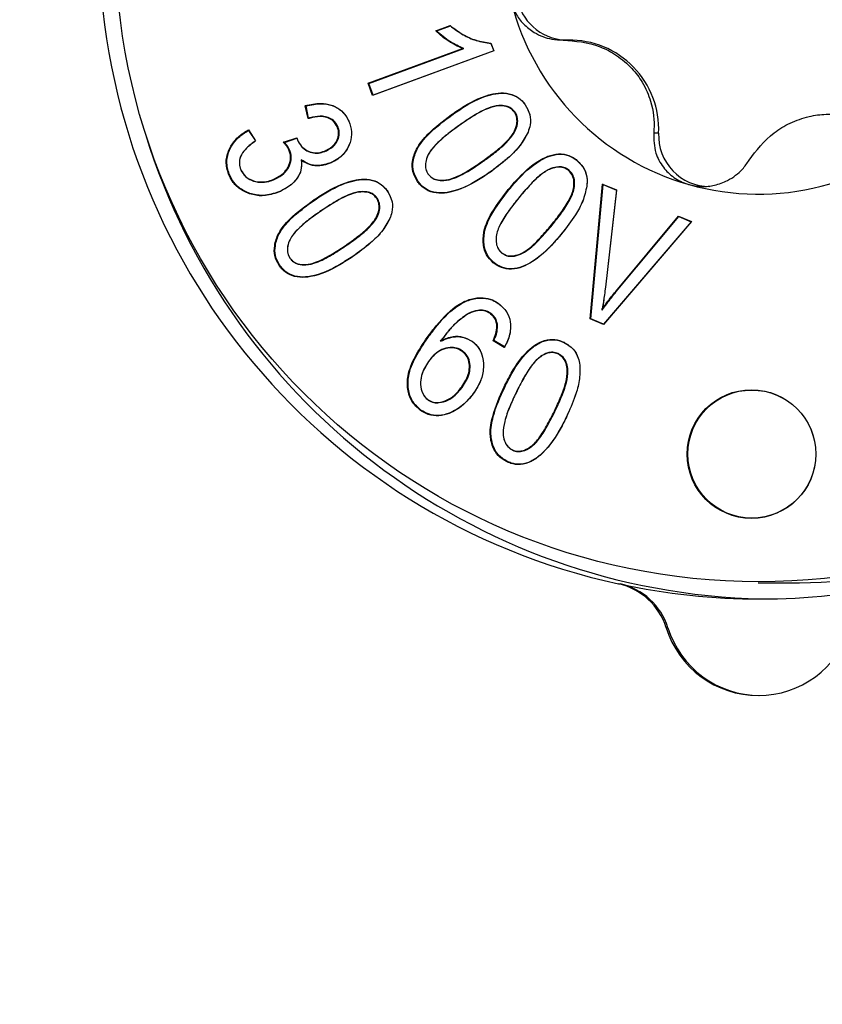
# Model space of a CAD drawing. Header units: millimetres. Extents: x 0 to 1262, y 0 to 420.
# Tile 5 of 99: x 78.06 to 82.21, y 183.64 to 188.74. Entities that reach past the tile are written whole.
import ezdxf

# ---------------------------------------------------------------- set-up
doc = ezdxf.new("R2010")
doc.units = ezdxf.units.MM
doc.layers.add('SLD-0', color=7, linetype='Continuous')
doc.styles.add('SLDTEXTSTYLE0', font='TXT', dxfattribs={"width": 0.75})
doc.dimstyles.new('SLDDIMSTYLE3', dxfattribs={"dimtxt": 3.5, "dimasz": 3.2, "dimexe": 0, "dimexo": 0.0625, "dimgap": 0.875, "dimtad": 1, "dimdec": 1, "dimlfac": 3, "dimrnd": 1e-09, "dimzin": 4, "dimdsep": 46, "dimtxsty": 'SLDTEXTSTYLE0', "dimsah": 1, "dimcen": 0.09, "dimadec": 0, "dimazin": 1, "dimtfac": 1, "dimtdec": 1, "dimtofl": 0, "dimtmove": 0, "dimatfit": 3, "dimfxl": 1, "dimfrac": 2, "dimtolj": 1, "dimtzin": 12, "dimarcsym": 0})

# ---------------------------------------------------------------- blocks, each defined once
blk = doc.blocks.new('_D_3')
at = {"layer": 'SLD-0', "color": 7, "transparency": 16777216}
for p, q in [((59.7556, 261.1571), (59.7556, 140.1571)), ((116.4222, 171.4904), (116.4222, 140.1571)), ((83.5632, 151.95), (82.4968, 151.95)), ((82.4968, 151.95), (82.4968, 146.3937)), ((92.6146, 151.95), (93.681, 151.95)), ((93.681, 151.95), (93.681, 146.3937)), ((82.4968, 146.3937), (83.5632, 146.3937)), ((93.681, 146.3937), (92.6146, 146.3937)), ((116.4222, 141.1571), (59.7556, 141.1571))]:
    blk.add_line(p, q, dxfattribs=at)
for points in [[(59.7556, 141.1571), (62.9556, 140.6071), (62.9556, 141.7071)], [(116.4222, 141.1571), (113.2222, 141.7071), (113.2222, 140.6071)]]:
    blk.add_solid(points, dxfattribs=at)
at = {"layer": 'SLD-0', "color": 7, "transparency": 16777216, "char_height": 3.5, "attachment_point": 1, "style": 'SLDTEXTSTYLE0'}
for s, insert in [('6.69', (83.5632, 150.9054)), ('170.0', (82.2701, 145.6688))]:
    blk.add_mtext(s, dxfattribs=dict(at, insert=insert))

msp = doc.modelspace()

# ---------------------------------------------------------------- linework, layer by layer
at = {"color": 7, "linetype": 'Continuous', "lineweight": 25}
for p, q in [((80.213242, 188.680716), (80.287457, 188.707955)), ((80.218185, 188.680029), (80.288877, 188.705976)), ((80.498566, 188.617439), (80.513557, 188.576447)), ((80.499066, 188.615763), (80.498566, 188.617439)), ((80.499066, 188.615763), (80.513063, 188.577486)), ((80.898619, 188.632639), (80.872858, 188.632639)), ((79.862809, 188.409219), (80.351813, 188.58879)), ((79.866791, 188.40818), (80.358443, 188.588723)), ((80.513557, 188.576447), (79.88594, 188.34601)), ((80.513063, 188.577486), (79.888722, 188.348252)), ((80.358443, 188.588723), (80.351813, 188.58879)), ((80.513063, 188.577486), (80.513557, 188.576447)), ((79.88594, 188.34601), (79.862809, 188.409219)), ((79.866791, 188.40818), (79.862809, 188.409219)), ((79.888722, 188.348252), (79.866791, 188.40818)), ((79.888722, 188.348252), (79.88594, 188.34601)), ((79.552217, 188.226093), (79.538017, 188.293107)), ((79.555278, 188.228296), (79.541812, 188.291846)), ((80.676668, 188.297122), (80.676343, 188.298139)), ((80.295799, 188.244506), (80.293041, 188.245928)), ((80.622266, 188.262139), (80.619104, 188.261118)), ((79.763365, 188.212844), (79.763208, 188.213568)), ((80.333852, 188.190963), (80.33312, 188.18954)), ((79.24325, 188.167654), (79.28071, 188.110601)), ((79.244438, 188.165322), (79.280047, 188.111088)), ((79.705745, 188.185828), (79.702399, 188.18513)), ((80.691004, 188.156772), (80.690879, 188.156121)), ((81.367094, 188.150963), (81.341333, 188.150963)), ((79.424772, 188.104232), (79.493368, 188.126693)), ((79.42955, 188.103387), (79.494035, 188.124502)), ((79.493368, 188.126693), (79.496844, 188.116829)), ((79.494035, 188.124502), (79.493368, 188.126693)), ((79.494035, 188.124502), (79.496974, 188.116161)), ((79.496974, 188.116161), (79.496844, 188.116829)), ((79.455804, 188.065518), (79.45247, 188.064795)), ((79.646962, 188.059537), (79.644491, 188.061126)), ((79.516449, 188.013756), (79.516921, 188.010136)), ((79.672164, 187.99887), (79.671131, 187.997274)), ((80.463324, 188.008642), (80.460571, 188.010067)), ((80.944896, 188.00889), (80.944258, 188.010241)), ((79.204968, 187.959523), (79.20481, 187.96025)), ((80.174478, 187.93807), (80.17416, 187.939078)), ((80.501744, 187.954775), (80.501012, 187.953352)), ((80.901583, 187.960804), (80.898733, 187.95945)), ((79.146848, 187.932261), (79.143511, 187.931548)), ((79.381026, 187.912659), (79.378569, 187.914254)), ((80.121271, 187.902253), (80.118103, 187.901241)), ((81.012633, 187.18937), (81.076367, 187.887518)), ((81.016231, 187.190482), (81.079632, 187.884982)), ((81.076367, 187.887518), (81.148463, 187.857134)), ((81.079632, 187.884982), (81.076367, 187.887518)), ((81.079632, 187.884982), (81.148327, 187.856031)), ((79.410038, 187.851286), (79.409012, 187.849694)), ((79.964386, 187.848876), (79.964088, 187.849855)), ((80.591737, 187.85761), (80.58864, 187.858714)), ((80.995536, 187.877485), (80.995525, 187.877281)), ((81.148463, 187.857134), (81.091495, 187.354431)), ((81.148327, 187.856031), (81.091507, 187.354634)), ((81.148327, 187.856031), (81.148463, 187.857134)), ((79.585418, 187.804641), (79.582688, 187.806083)), ((79.909632, 187.815399), (79.90645, 187.814408)), ((80.642502, 187.816047), (80.642108, 187.814941)), ((79.621959, 187.75074), (79.621196, 187.749296)), ((79.975616, 187.709401), (79.975475, 187.708711)), ((81.537264, 187.693011), (81.081022, 187.160416)), ((81.536128, 187.692331), (81.082272, 187.162522)), ((81.144722, 187.331951), (81.469368, 187.721671)), ((81.147813, 187.33084), (81.471625, 187.719559)), ((81.469368, 187.721671), (81.537264, 187.693011)), ((81.471625, 187.719559), (81.469368, 187.721671)), ((81.471625, 187.719559), (81.536128, 187.692331)), ((81.536128, 187.692331), (81.537264, 187.693011)), ((80.815268, 187.674643), (80.812173, 187.67575)), ((80.866527, 187.632788), (80.866134, 187.631683)), ((79.746789, 187.567213), (79.744064, 187.568658)), ((80.555543, 187.53027), (80.554892, 187.531633)), ((79.45881, 187.503193), (79.458514, 187.504169)), ((79.783701, 187.512991), (79.782934, 187.511544)), ((80.513429, 187.481806), (80.510581, 187.480452)), ((79.405148, 187.468724), (79.40196, 187.467741)), ((81.091507, 187.354634), (81.091495, 187.354431)), ((81.147813, 187.33084), (81.144722, 187.331951)), ((80.539545, 187.26813), (80.538816, 187.269552)), ((81.074239, 187.235541), (81.075418, 187.242455)), ((80.377086, 187.214392), (80.376174, 187.212857)), ((80.498614, 187.218321), (80.495853, 187.216899)), ((81.016231, 187.190482), (81.012633, 187.18937)), ((81.081022, 187.160416), (81.012633, 187.18937)), ((81.082272, 187.162522), (81.016231, 187.190482)), ((80.533419, 187.152956), (80.529931, 187.152844)), ((81.082272, 187.162522), (81.081022, 187.160416)), ((80.17187, 187.091688), (80.168709, 187.092708)), ((80.238391, 187.074982), (80.242054, 187.079389)), ((80.402892, 187.072611), (80.402167, 187.07403)), ((80.568142, 187.042246), (80.509826, 187.076552)), ((80.569213, 187.044668), (80.513804, 187.077265)), ((80.878638, 187.066929), (80.877654, 187.068502)), ((80.351471, 187.024043), (80.348715, 187.022619)), ((80.175776, 186.969828), (80.175447, 186.968806)), ((80.847697, 187.010052), (80.845203, 187.008472)), ((80.958726, 186.950863), (80.958715, 186.95107)), ((80.351225, 186.837192), (80.34807, 186.83822)), ((80.570135, 186.836878), (80.566819, 186.837636)), ((80.174366, 186.769987), (80.173636, 186.77141)), ((80.407381, 186.802877), (80.407048, 186.801849)), ((80.629093, 186.808402), (80.62892, 186.807642)), ((80.136519, 186.717895), (80.133762, 186.716471)), ((80.830456, 186.711141), (80.827138, 186.711896)), ((80.889907, 186.682371), (80.889732, 186.681608)), ((80.611284, 186.510046), (80.610296, 186.511622)), ((80.581693, 186.45281), (80.57919, 186.451236)), ((81.15878, 185.818191), (81.167503, 185.818191)), ((81.882654, 185.823746), (82.039662, 185.823746)), ((81.414679, 185.591632), (81.405957, 185.591632))]:
    msp.add_line(p, q, dxfattribs=at)
at = {"color": 7, "linetype": 'Continuous', "lineweight": 25, "flags": 128}
for points in [[(80.288877, 188.705976), (80.288167, 188.706965), (80.287457, 188.707955)], [(79.541812, 188.291846), (79.539914, 188.292477), (79.538017, 188.293107)], [(79.555278, 188.228296), (79.553747, 188.227195), (79.552217, 188.226093)], [(79.244438, 188.165322), (79.243844, 188.166488), (79.24325, 188.167654)], [(79.280047, 188.111088), (79.280379, 188.110845), (79.28071, 188.110601)], [(79.42955, 188.103387), (79.427162, 188.10381), (79.424772, 188.104232)], [(80.513804, 187.077265), (80.511815, 187.076908), (80.509826, 187.076552)], [(80.569213, 187.044668), (80.568678, 187.043457), (80.568142, 187.042246)]]:
    msp.add_lwpolyline(points, dxfattribs=at)
at = {"color": 7, "linetype": 'Continuous', "lineweight": 25}
for centre, radius in [((81.884599, 189.160212), 3.3305), ((81.847452, 186.490344), 0.333021), ((81.849197, 186.490345), 0.331275)]:
    msp.add_circle(centre, radius, dxfattribs=at)
for centre, radius, start, end in [((81.887441, 189.15708), 3.417473, 102.310889, 257.689111), ((80.894463, 188.896981), 0.264374, 117.548483, 270.900593), ((81.883812, 189.156019), 1.320827, 194.205029, 254.202954), ((80.906157, 188.171315), 0.461386, 357.471852, 90.936132), ((81.882651, 189.154053), 1.31862, 254.228257, 314.295773), ((81.971294, 189.15293), 3.412518, 197.162976, 269.976274), ((81.630985, 188.139293), 0.264149, 177.467998, 269.963173), ((82.039472, 189.149282), 3.325536, 270.003269, 300.905836), ((81.087919, 185.492765), 0.333051, 17.268645, 77.715509), ((81.891377, 189.147845), 3.407432, 257.734642, 282.265358), ((81.096641, 185.492765), 0.333051, 17.268645, 77.715509), ((81.882654, 185.739613), 0.499138, 197.245873, 342.754127), ((81.891587, 185.73981), 0.499397, 197.260278, 269.975858)]:
    msp.add_arc(centre, radius, start, end, dxfattribs=at)
for points, knots in [([(80.603371, 188.831898), (80.610344, 188.811148), (80.624828, 188.768051), (80.667581, 188.712436), (80.730984, 188.662703), (80.803473, 188.635582), (80.853223, 188.633472), (80.872858, 188.632639)], [0, 0, 0, 0, 0.16203462, 0.33655808, 0.52914156, 0.8141642, 1, 1, 1, 1]), ([(80.287457, 188.707955), (80.308947, 188.691976), (80.350426, 188.661135), (80.422029, 188.628345), (80.472663, 188.62113), (80.498566, 188.617439)], [0, 0, 0, 0, 0.34430219, 0.66455928, 1, 1, 1, 1]), ([(80.288877, 188.705976), (80.310399, 188.690034), (80.351812, 188.65936), (80.423108, 188.626802), (80.473368, 188.619497), (80.499066, 188.615763)], [0, 0, 0, 0, 0.3458747, 0.66554756, 1, 1, 1, 1]), ([(80.351813, 188.58879), (80.327545, 188.600381), (80.290267, 188.618188), (80.245049, 188.65113), (80.223877, 188.670824), (80.213242, 188.680716)], [0, 0, 0, 0, 0.48144152, 0.73953647, 1, 1, 1, 1]), ([(80.218185, 188.680029), (80.21736, 188.680144), (80.215711, 188.680372), (80.214065, 188.680601), (80.213242, 188.680716)], [0, 0, 0, 0, 0.49999999, 1, 1, 1, 1]), ([(80.358443, 188.588723), (80.334056, 188.600002), (80.2964, 188.617417), (80.250675, 188.650304), (80.229048, 188.67009), (80.218185, 188.680029)], [0, 0, 0, 0, 0.47773418, 0.73766331, 1, 1, 1, 1]), ([(80.872858, 188.632639), (80.935944, 188.627832), (81.026778, 188.620911), (81.150742, 188.556434), (81.228368, 188.491221), (81.29068, 188.407317), (81.337166, 188.297201), (81.345864, 188.209676), (81.341805, 188.157082), (81.341333, 188.150963)], [0, 0, 0, 0, 0.27154911, 0.39099296, 0.51145191, 0.61662511, 0.75519396, 0.97152016, 1, 1, 1, 1]), ([(80.293041, 188.245928), (80.31504, 188.260951), (80.381441, 188.306296), (80.472757, 188.351203), (80.564636, 188.362287), (80.619117, 188.350621), (80.655996, 188.324516), (80.671225, 188.304774), (80.676343, 188.298139)], [0, 0, 0, 0, 0.18631446, 0.56235589, 0.69357807, 0.82625739, 0.94160798, 1, 1, 1, 1]), ([(80.295799, 188.244506), (80.317798, 188.259528), (80.384203, 188.30487), (80.475349, 188.349681), (80.566784, 188.360486), (80.620531, 188.348813), (80.656738, 188.322989), (80.671683, 188.303592), (80.676668, 188.297122)], [0, 0, 0, 0, 0.1875098, 0.56600278, 0.69640471, 0.82826311, 0.94271811, 1, 1, 1, 1]), ([(79.538017, 188.293107), (79.564414, 188.299103), (79.609409, 188.309325), (79.674785, 188.29931), (79.724405, 188.27171), (79.751001, 188.238384), (79.760973, 188.218113), (79.763208, 188.213568)], [0, 0, 0, 0, 0.30734959, 0.52390078, 0.74148691, 0.9420327, 1, 1, 1, 1]), ([(79.541812, 188.291846), (79.568263, 188.29773), (79.613003, 188.307682), (79.677565, 188.296995), (79.726116, 188.269408), (79.751689, 188.236637), (79.76134, 188.21697), (79.763365, 188.212844)], [0, 0, 0, 0, 0.3123753, 0.52835689, 0.74529275, 0.94656092, 1, 1, 1, 1]), ([(80.619104, 188.261118), (80.613106, 188.267827), (80.601272, 188.281061), (80.57241, 188.291901), (80.532865, 188.293701), (80.474234, 188.278072), (80.406499, 188.23996), (80.357724, 188.206446), (80.33312, 188.18954)], [0, 0, 0, 0, 0.08277329, 0.16329882, 0.27918384, 0.44773074, 0.72141459, 1, 1, 1, 1]), ([(80.622266, 188.262139), (80.615994, 188.269122), (80.603726, 188.282781), (80.573915, 188.293763), (80.533438, 188.295413), (80.474417, 188.279185), (80.406741, 188.241082), (80.358285, 188.207763), (80.333852, 188.190963)], [0, 0, 0, 0, 0.08557319, 0.16737502, 0.28529618, 0.45588961, 0.72563829, 1, 1, 1, 1]), ([(80.676343, 188.298139), (80.685833, 188.281603), (80.704307, 188.249412), (80.705017, 188.197547), (80.695068, 188.168393), (80.690879, 188.156121)], [0, 0, 0, 0, 0.37949139, 0.73879803, 1, 1, 1, 1]), ([(80.676668, 188.297122), (80.686029, 188.280826), (80.70428, 188.249056), (80.70501, 188.197794), (80.695158, 188.168938), (80.691004, 188.156772)], [0, 0, 0, 0, 0.37852745, 0.7379845, 1, 1, 1, 1]), ([(79.705745, 188.185828), (79.699243, 188.19676), (79.687198, 188.217012), (79.657216, 188.233582), (79.61991, 188.241169), (79.585356, 188.236598), (79.562027, 188.230159), (79.555278, 188.228296)], [0, 0, 0, 0, 0.21807773, 0.40401218, 0.57678662, 0.87757179, 1, 1, 1, 1]), ([(80.118103, 187.901241), (80.108766, 187.917813), (80.090748, 187.949795), (80.090907, 188.010272), (80.114253, 188.079889), (80.183903, 188.16372), (80.251473, 188.214617), (80.293041, 188.245928)], [0, 0, 0, 0, 0.13080573, 0.2524474, 0.40875475, 0.63627502, 1, 1, 1, 1]), ([(80.121271, 187.902253), (80.112071, 187.91856), (80.094283, 187.950089), (80.094378, 188.009837), (80.117433, 188.078781), (80.18673, 188.162354), (80.254144, 188.213131), (80.295799, 188.244506)], [0, 0, 0, 0, 0.12959037, 0.25056272, 0.40640282, 0.63321085, 1, 1, 1, 1]), ([(80.460571, 188.010067), (80.482118, 188.025844), (80.525237, 188.057419), (80.58128, 188.106554), (80.619827, 188.154312), (80.633891, 188.196092), (80.634808, 188.228825), (80.626708, 188.249592), (80.620191, 188.259471), (80.619104, 188.261118)], [0, 0, 0, 0, 0.24567506, 0.49166316, 0.68605237, 0.80094261, 0.89104836, 0.98183591, 1, 1, 1, 1]), ([(80.463324, 188.008642), (80.484871, 188.024418), (80.527992, 188.055991), (80.584262, 188.105313), (80.623156, 188.153455), (80.637411, 188.195919), (80.638287, 188.229255), (80.630005, 188.250403), (80.623368, 188.260468), (80.622266, 188.262139)], [0, 0, 0, 0, 0.24362628, 0.48755999, 0.68304532, 0.79882474, 0.8899379, 0.98172791, 1, 1, 1, 1]), ([(81.835878, 188.011233), (81.872918, 188.061196), (81.926254, 188.133141), (82.045584, 188.205635), (82.141174, 188.239703), (82.244384, 188.252679), (82.3613, 188.24064), (82.43953, 188.207582), (82.481766, 188.179889), (82.486687, 188.176663)], [0, 0, 0, 0, 0.27151296, 0.39096354, 0.51142943, 0.61660631, 0.7551666, 0.97147555, 1, 1, 1, 1]), ([(79.702399, 188.18513), (79.696098, 188.195754), (79.684375, 188.215519), (79.655149, 188.231802), (79.618571, 188.239367), (79.583643, 188.234859), (79.55979, 188.228205), (79.552217, 188.226093)], [0, 0, 0, 0, 0.21260878, 0.39554302, 0.56535565, 0.86201378, 1, 1, 1, 1]), ([(79.763208, 188.213568), (79.769473, 188.195105), (79.781746, 188.158939), (79.772359, 188.103372), (79.748048, 188.053953), (79.712066, 188.018112), (79.682935, 188.003283), (79.671131, 187.997274)], [0, 0, 0, 0, 0.22074647, 0.43243188, 0.62519279, 0.84811666, 1, 1, 1, 1]), ([(79.763365, 188.212844), (79.769559, 188.194602), (79.781694, 188.15886), (79.772423, 188.103943), (79.748393, 188.055046), (79.712764, 188.019536), (79.68388, 188.004834), (79.672164, 187.99887)], [0, 0, 0, 0, 0.22044281, 0.43190641, 0.62443105, 0.84766913, 1, 1, 1, 1]), ([(80.333852, 188.190963), (80.312328, 188.175159), (80.269254, 188.143532), (80.212828, 188.094274), (80.174071, 188.045918), (80.159959, 188.003684), (80.158658, 187.970886), (80.166775, 187.950002), (80.173287, 187.939914), (80.174478, 187.93807)], [0, 0, 0, 0, 0.24418077, 0.48865049, 0.68527199, 0.80109594, 0.89011551, 0.97990749, 1, 1, 1, 1]), ([(80.33312, 188.18954), (80.311596, 188.173736), (80.268523, 188.142108), (80.212333, 188.093041), (80.173915, 188.045078), (80.159999, 188.003526), (80.158646, 187.971321), (80.166584, 187.950809), (80.172982, 187.940902), (80.17416, 187.939078)], [0, 0, 0, 0, 0.24622408, 0.49274235, 0.68818379, 0.80316315, 0.89117112, 0.97996501, 1, 1, 1, 1]), ([(79.143511, 187.931548), (79.136607, 187.952479), (79.122744, 187.994515), (79.13657, 188.057719), (79.167742, 188.110727), (79.205636, 188.145601), (79.233382, 188.161869), (79.24325, 188.167654)], [0, 0, 0, 0, 0.23040554, 0.4627212, 0.65828639, 0.87847834, 1, 1, 1, 1]), ([(79.146848, 187.932261), (79.140021, 187.952939), (79.126309, 187.994466), (79.139931, 188.056935), (79.170693, 188.109393), (79.207873, 188.143729), (79.234989, 188.159742), (79.244438, 188.165322)], [0, 0, 0, 0, 0.23107092, 0.4640715, 0.66037984, 0.88166048, 1, 1, 1, 1]), ([(79.644491, 188.061126), (79.659452, 188.069514), (79.683851, 188.083192), (79.704507, 188.116348), (79.712293, 188.147298), (79.707969, 188.17084), (79.703379, 188.182617), (79.702399, 188.18513)], [0, 0, 0, 0, 0.33180971, 0.54111976, 0.75071383, 0.94678875, 1, 1, 1, 1]), ([(79.646962, 188.059537), (79.662198, 188.0681), (79.68704, 188.082063), (79.707991, 188.115898), (79.715822, 188.14743), (79.711389, 188.171348), (79.706731, 188.1833), (79.705745, 188.185828)], [0, 0, 0, 0, 0.33218227, 0.54163935, 0.75139315, 0.94741413, 1, 1, 1, 1]), ([(80.690879, 188.156121), (80.678096, 188.132283), (80.652585, 188.084712), (80.585862, 188.01773), (80.532777, 187.977453), (80.501012, 187.953352)], [0, 0, 0, 0, 0.28744466, 0.57363209, 1, 1, 1, 1]), ([(80.691004, 188.156772), (80.6782, 188.132941), (80.652649, 188.085385), (80.586065, 188.018737), (80.533244, 187.978669), (80.501744, 187.954775)], [0, 0, 0, 0, 0.28849914, 0.57570315, 1, 1, 1, 1]), ([(81.341333, 188.150963), (81.341849, 188.116719), (81.342746, 188.057246), (81.384871, 187.976726), (81.442766, 187.919574), (81.493911, 187.893914), (81.522122, 187.885695), (81.524243, 187.885077)], [0, 0, 0, 0, 0.33286408, 0.57809857, 0.78026138, 0.98348339, 1, 1, 1, 1]), ([(79.280047, 188.111088), (79.258012, 188.095103), (79.223968, 188.070408), (79.198381, 188.024406), (79.195096, 187.990489), (79.200278, 187.970686), (79.204432, 187.960798), (79.204968, 187.959523)], [0, 0, 0, 0, 0.43637542, 0.67420981, 0.82610242, 0.97755995, 1, 1, 1, 1]), ([(79.28071, 188.110601), (79.258614, 188.094735), (79.224576, 188.070295), (79.198683, 188.024878), (79.195044, 187.991506), (79.200001, 187.971738), (79.204174, 187.961769), (79.20481, 187.96025)], [0, 0, 0, 0, 0.43792077, 0.6745667, 0.82407533, 0.97319097, 1, 1, 1, 1]), ([(79.45247, 188.064795), (79.449325, 188.070716), (79.443969, 188.080802), (79.433988, 188.093507), (79.427848, 188.100652), (79.424772, 188.104232)], [0, 0, 0, 0, 0.41503076, 0.70691155, 1, 1, 1, 1]), ([(79.455804, 188.065518), (79.452665, 188.071441), (79.447484, 188.081217), (79.43804, 188.093436), (79.432384, 188.100066), (79.42955, 188.103387)], [0, 0, 0, 0, 0.43406998, 0.71645474, 1, 1, 1, 1]), ([(79.496844, 188.116829), (79.503293, 188.104869), (79.515296, 188.082607), (79.545027, 188.059609), (79.578113, 188.048335), (79.612924, 188.049072), (79.633978, 188.057111), (79.644491, 188.061126)], [0, 0, 0, 0, 0.22774304, 0.42391276, 0.62007951, 0.81028789, 1, 1, 1, 1]), ([(79.496974, 188.116161), (79.503405, 188.104202), (79.515482, 188.081745), (79.545434, 188.0583), (79.579083, 188.046659), (79.614637, 188.047225), (79.636167, 188.055425), (79.646962, 188.059537)], [0, 0, 0, 0, 0.2241359, 0.42091694, 0.61773858, 0.80832779, 1, 1, 1, 1]), ([(79.378569, 187.914254), (79.394846, 187.922992), (79.422988, 187.938101), (79.450631, 187.974882), (79.462351, 188.010589), (79.461164, 188.041949), (79.454991, 188.05817), (79.45247, 188.064795)], [0, 0, 0, 0, 0.29360733, 0.50764468, 0.72195468, 0.88643692, 1, 1, 1, 1]), ([(79.381026, 187.912659), (79.397467, 187.921491), (79.425953, 187.936795), (79.453963, 187.974075), (79.465861, 188.010368), (79.464652, 188.042261), (79.458368, 188.058777), (79.455804, 188.065518)], [0, 0, 0, 0, 0.29233473, 0.50653089, 0.72100288, 0.88612058, 1, 1, 1, 1]), ([(80.58864, 187.858714), (80.605916, 187.879004), (80.658056, 187.940243), (80.734232, 188.007743), (80.819873, 188.042608), (80.875492, 188.045811), (80.917774, 188.030176), (80.937644, 188.01522), (80.944258, 188.010241)], [0, 0, 0, 0, 0.18648248, 0.56283105, 0.69394866, 0.82644794, 0.94222688, 1, 1, 1, 1]), ([(80.591737, 187.85761), (80.609013, 187.877899), (80.661157, 187.939135), (80.737194, 188.0065), (80.822478, 188.040975), (80.877385, 188.043981), (80.918945, 188.028444), (80.93845, 188.013747), (80.944896, 188.00889)], [0, 0, 0, 0, 0.18768256, 0.566492, 0.69678336, 0.82845409, 0.94331061, 1, 1, 1, 1]), ([(79.516921, 188.010136), (79.518034, 187.996595), (79.520258, 187.969516), (79.504406, 187.926546), (79.468303, 187.88239), (79.430839, 187.86173), (79.409012, 187.849694)], [0, 0, 0, 0, 0.19391291, 0.38781579, 0.64335304, 1, 1, 1, 1]), ([(79.516449, 188.013756), (79.517859, 187.995434), (79.520352, 187.963042), (79.496571, 187.915022), (79.45976, 187.877112), (79.425888, 187.859519), (79.410038, 187.851286)], [0, 0, 0, 0, 0.25767655, 0.45555992, 0.7452241, 1, 1, 1, 1]), ([(79.672164, 187.99887), (79.649494, 187.9914), (79.611859, 187.979), (79.556048, 187.988483), (79.529664, 188.005322), (79.516449, 188.013756)], [0, 0, 0, 0, 0.43060054, 0.71481939, 1, 1, 1, 1]), ([(79.671131, 187.997274), (79.65193, 187.990587), (79.617227, 187.9785), (79.561492, 187.983766), (79.532138, 188.001133), (79.516921, 188.010136)], [0, 0, 0, 0, 0.37362396, 0.67528326, 1, 1, 1, 1]), ([(80.17416, 187.939078), (80.179948, 187.932522), (80.191458, 187.919488), (80.219436, 187.908431), (80.258481, 187.905923), (80.317437, 187.920631), (80.386198, 187.958803), (80.435616, 187.992866), (80.460571, 188.010067)], [0, 0, 0, 0, 0.08039346, 0.15984618, 0.27220654, 0.4406554, 0.71754025, 1, 1, 1, 1]), ([(80.174478, 187.93807), (80.180537, 187.931239), (80.192477, 187.917776), (80.221386, 187.906564), (80.261291, 187.904208), (80.320618, 187.91944), (80.389344, 187.957615), (80.438507, 187.991524), (80.463324, 188.008642)], [0, 0, 0, 0, 0.08319082, 0.16396126, 0.27820143, 0.44815707, 0.72143424, 1, 1, 1, 1]), ([(80.944258, 188.010241), (80.958332, 187.996025), (80.985379, 187.968704), (80.998154, 187.918525), (80.996261, 187.888838), (80.995525, 187.877281)], [0, 0, 0, 0, 0.39850214, 0.76583916, 1, 1, 1, 1]), ([(80.944896, 188.00889), (80.958774, 187.994892), (80.983499, 187.969957), (80.997817, 187.921321), (80.996281, 187.891802), (80.995536, 187.877485)], [0, 0, 0, 0, 0.39724562, 0.70766765, 1, 1, 1, 1]), ([(81.524243, 187.885077), (81.545707, 187.880691), (81.59029, 187.871583), (81.660328, 187.879875), (81.736062, 187.90822), (81.797124, 187.955161), (81.824911, 187.995365), (81.835878, 188.011233)], [0, 0, 0, 0, 0.16203279, 0.33655617, 0.52913935, 0.81416131, 1, 1, 1, 1]), ([(79.20481, 187.96025), (79.211875, 187.948419), (79.225089, 187.926293), (79.261036, 187.905457), (79.302329, 187.895953), (79.344021, 187.900517), (79.368299, 187.91017), (79.378569, 187.914254)], [0, 0, 0, 0, 0.20397514, 0.38148758, 0.60713079, 0.83380722, 1, 1, 1, 1]), ([(79.204968, 187.959523), (79.211998, 187.947691), (79.225265, 187.925364), (79.261394, 187.904077), (79.303168, 187.894252), (79.345603, 187.898599), (79.370398, 187.90844), (79.381026, 187.912659)], [0, 0, 0, 0, 0.20108915, 0.37948634, 0.60438318, 0.83042161, 1, 1, 1, 1]), ([(80.501012, 187.953352), (80.479013, 187.938333), (80.4126, 187.892992), (80.321264, 187.848132), (80.229414, 187.83707), (80.174897, 187.848796), (80.138273, 187.875057), (80.123123, 187.894724), (80.118103, 187.901241)], [0, 0, 0, 0, 0.18646384, 0.56290942, 0.69414519, 0.82681517, 0.94261472, 1, 1, 1, 1]), ([(80.501744, 187.954775), (80.479745, 187.939757), (80.413329, 187.894418), (80.322162, 187.849656), (80.230759, 187.838872), (80.176977, 187.8506), (80.141027, 187.87658), (80.126159, 187.895901), (80.121271, 187.902253)], [0, 0, 0, 0, 0.18766321, 0.56656984, 0.69698135, 0.82882501, 0.94372425, 1, 1, 1, 1]), ([(80.898733, 187.95945), (80.891033, 187.964414), (80.875784, 187.974245), (80.843583, 187.976556), (80.802784, 187.966867), (80.750926, 187.933611), (80.697041, 187.880098), (80.660507, 187.836765), (80.642108, 187.814941)], [0, 0, 0, 0, 0.08429114, 0.16693275, 0.29267595, 0.47087048, 0.73352361, 1, 1, 1, 1]), ([(80.901583, 187.960804), (80.893553, 187.965958), (80.877786, 187.976079), (80.84464, 187.978283), (80.802911, 187.968179), (80.750806, 187.934228), (80.696985, 187.880702), (80.660746, 187.837697), (80.642502, 187.816047)], [0, 0, 0, 0, 0.08702, 0.17086203, 0.29864228, 0.47945491, 0.73793606, 1, 1, 1, 1]), ([(80.812173, 187.67575), (80.828786, 187.696672), (80.862032, 187.738544), (80.902843, 187.800413), (80.927443, 187.856181), (80.93007, 187.899818), (80.922662, 187.931929), (80.909211, 187.950051), (80.900267, 187.958074), (80.898733, 187.95945)], [0, 0, 0, 0, 0.24601929, 0.49235614, 0.68305902, 0.79812399, 0.88918455, 0.98099207, 1, 1, 1, 1]), ([(80.815268, 187.674643), (80.83188, 187.695566), (80.865127, 187.737438), (80.906149, 187.799596), (80.930977, 187.85588), (80.933563, 187.900254), (80.92593, 187.932878), (80.91221, 187.951272), (80.903123, 187.959422), (80.901583, 187.960804)], [0, 0, 0, 0, 0.24397367, 0.48825909, 0.68070805, 0.79638668, 0.88835904, 0.98106962, 1, 1, 1, 1]), ([(79.409012, 187.849694), (79.383453, 187.840354), (79.337059, 187.823399), (79.264641, 187.829276), (79.206775, 187.853848), (79.165109, 187.890463), (79.150059, 187.919093), (79.143511, 187.931548)], [0, 0, 0, 0, 0.26151194, 0.47468247, 0.68767811, 0.86412498, 1, 1, 1, 1]), ([(79.410038, 187.851286), (79.384464, 187.841952), (79.338206, 187.825067), (79.266142, 187.831167), (79.20887, 187.855711), (79.167951, 187.891998), (79.153211, 187.920122), (79.146848, 187.932261)], [0, 0, 0, 0, 0.26389756, 0.47734117, 0.69059468, 0.86644479, 1, 1, 1, 1]), ([(79.582688, 187.806083), (79.605001, 187.820629), (79.672367, 187.864545), (79.7645, 187.907395), (79.856045, 187.915681), (79.909646, 187.902726), (79.944993, 187.87588), (79.959455, 187.856169), (79.964088, 187.849855)], [0, 0, 0, 0, 0.1877376, 0.56681157, 0.69692797, 0.82828053, 0.94499261, 1, 1, 1, 1]), ([(79.585418, 187.804641), (79.607731, 187.819184), (79.675102, 187.863093), (79.767063, 187.905867), (79.858157, 187.913863), (79.911016, 187.900923), (79.945696, 187.87438), (79.95988, 187.855025), (79.964386, 187.848876)], [0, 0, 0, 0, 0.18895673, 0.57053098, 0.69981761, 0.83033792, 0.94610246, 1, 1, 1, 1]), ([(79.90645, 187.814408), (79.900497, 187.821377), (79.888939, 187.834909), (79.859909, 187.84596), (79.819975, 187.848509), (79.761299, 187.833195), (79.693885, 187.796924), (79.645554, 187.765256), (79.621196, 187.749296)], [0, 0, 0, 0, 0.08480293, 0.16466572, 0.28346919, 0.45672506, 0.72620229, 1, 1, 1, 1]), ([(79.909632, 187.815399), (79.903421, 187.822638), (79.891453, 187.836587), (79.861495, 187.847816), (79.82062, 187.850237), (79.761532, 187.834353), (79.694165, 187.798084), (79.646149, 187.766601), (79.621959, 187.75074)], [0, 0, 0, 0, 0.08748053, 0.16855832, 0.28953955, 0.46476958, 0.73034868, 1, 1, 1, 1]), ([(79.964088, 187.849855), (79.973535, 187.832351), (79.991636, 187.798812), (79.989581, 187.747405), (79.979457, 187.719635), (79.975475, 187.708711)], [0, 0, 0, 0, 0.39839356, 0.76335992, 1, 1, 1, 1]), ([(79.964386, 187.848876), (79.973706, 187.831631), (79.991592, 187.798534), (79.989589, 187.747727), (79.979565, 187.720234), (79.975616, 187.709401)], [0, 0, 0, 0, 0.39730002, 0.76252066, 1, 1, 1, 1]), ([(80.510581, 187.480452), (80.49765, 187.493489), (80.472218, 187.519131), (80.456199, 187.575994), (80.459279, 187.647286), (80.502689, 187.747683), (80.555256, 187.815589), (80.58864, 187.858714)], [0, 0, 0, 0, 0.12662832, 0.24905582, 0.3997951, 0.61882403, 1, 1, 1, 1]), ([(80.513429, 187.481806), (80.500678, 187.494653), (80.475568, 187.519954), (80.459716, 187.576145), (80.462735, 187.646738), (80.5059, 187.746737), (80.558327, 187.814455), (80.591737, 187.85761)], [0, 0, 0, 0, 0.12562874, 0.24740551, 0.39762968, 0.61612026, 1, 1, 1, 1]), ([(80.995525, 187.877281), (80.989499, 187.850914), (80.977472, 187.798288), (80.931021, 187.716003), (80.890412, 187.663233), (80.866134, 187.631683)], [0, 0, 0, 0, 0.28764481, 0.57410558, 1, 1, 1, 1]), ([(80.995536, 187.877485), (80.989489, 187.851119), (80.977422, 187.798498), (80.931012, 187.71657), (80.890604, 187.66407), (80.866527, 187.632788)], [0, 0, 0, 0, 0.2886948, 0.57617167, 1, 1, 1, 1]), ([(79.40196, 187.467741), (79.393337, 187.483748), (79.376358, 187.515267), (79.377131, 187.574323), (79.400279, 187.642028), (79.470491, 187.725034), (79.539267, 187.774717), (79.582688, 187.806083)], [0, 0, 0, 0, 0.12617222, 0.24843994, 0.40248774, 0.62276763, 1, 1, 1, 1]), ([(79.405148, 187.468724), (79.396645, 187.484493), (79.379879, 187.515589), (79.380615, 187.573947), (79.403498, 187.640995), (79.473359, 187.723698), (79.541952, 187.773245), (79.585418, 187.804641)], [0, 0, 0, 0, 0.12512486, 0.24674011, 0.40028951, 0.61997303, 1, 1, 1, 1]), ([(79.744064, 187.568658), (79.765962, 187.58394), (79.809794, 187.614529), (79.8662, 187.662332), (79.905096, 187.708792), (79.919763, 187.749465), (79.921317, 187.781772), (79.913873, 187.802619), (79.907573, 187.812624), (79.90645, 187.814408)], [0, 0, 0, 0, 0.24761272, 0.49563354, 0.68576244, 0.80066716, 0.89030755, 0.98044516, 1, 1, 1, 1]), ([(79.746789, 187.567213), (79.768688, 187.582493), (79.812523, 187.613079), (79.869154, 187.661066), (79.908403, 187.7079), (79.923276, 187.749247), (79.924807, 187.782154), (79.91719, 187.803392), (79.910772, 187.813588), (79.909632, 187.815399)], [0, 0, 0, 0, 0.24553237, 0.49146666, 0.68271965, 0.79850401, 0.88915952, 0.98031501, 1, 1, 1, 1]), ([(80.642502, 187.816047), (80.625886, 187.795129), (80.592634, 187.753268), (80.551489, 187.6909), (80.526766, 187.634481), (80.524004, 187.59024), (80.531526, 187.558364), (80.544638, 187.539892), (80.553779, 187.531827), (80.555543, 187.53027)], [0, 0, 0, 0, 0.24435181, 0.48900052, 0.6837736, 0.79870729, 0.88836391, 0.97845834, 1, 1, 1, 1]), ([(80.642108, 187.814941), (80.625493, 187.794023), (80.592242, 187.752161), (80.55127, 187.690037), (80.526778, 187.634086), (80.524023, 187.590552), (80.531343, 187.559229), (80.544183, 187.541075), (80.553158, 187.533162), (80.554892, 187.531633)], [0, 0, 0, 0, 0.2464149, 0.4931319, 0.68674503, 0.80080008, 0.88950502, 0.9786501, 1, 1, 1, 1]), ([(79.621959, 187.75074), (79.600062, 187.735453), (79.55623, 187.704853), (79.499674, 187.65683), (79.460177, 187.609826), (79.445642, 187.568334), (79.443923, 187.535534), (79.451615, 187.514872), (79.457768, 187.504884), (79.45881, 187.503193)], [0, 0, 0, 0, 0.24614315, 0.49270425, 0.68437325, 0.80261539, 0.89177877, 0.98167745, 1, 1, 1, 1]), ([(79.621196, 187.749296), (79.599302, 187.734006), (79.555475, 187.7034), (79.499144, 187.655569), (79.459999, 187.60894), (79.44567, 187.568127), (79.443922, 187.535932), (79.451439, 187.51565), (79.457481, 187.505845), (79.458514, 187.504169)], [0, 0, 0, 0, 0.24821826, 0.49685955, 0.68735433, 0.80475847, 0.89285119, 0.9816871, 1, 1, 1, 1]), ([(79.975475, 187.708711), (79.962187, 187.685148), (79.935667, 187.63812), (79.867902, 187.573256), (79.81459, 187.534536), (79.782934, 187.511544)], [0, 0, 0, 0, 0.28973548, 0.57824875, 1, 1, 1, 1]), ([(79.975616, 187.709401), (79.962308, 187.685844), (79.935751, 187.638832), (79.868129, 187.5743), (79.815087, 187.535782), (79.783701, 187.512991)], [0, 0, 0, 0, 0.2908069, 0.58035541, 1, 1, 1, 1]), ([(80.866134, 187.631683), (80.848869, 187.611383), (80.796744, 187.550097), (80.7204, 187.482768), (80.634731, 187.447948), (80.579274, 187.444858), (80.537102, 187.46051), (80.51728, 187.475414), (80.510581, 187.480452)], [0, 0, 0, 0, 0.18655241, 0.56320972, 0.69429636, 0.8268694, 0.94148324, 1, 1, 1, 1]), ([(80.866527, 187.632788), (80.84926, 187.612491), (80.797127, 187.551212), (80.720927, 187.484012), (80.635612, 187.449578), (80.580861, 187.446691), (80.539412, 187.462247), (80.519956, 187.476893), (80.513429, 187.481806)], [0, 0, 0, 0, 0.18775178, 0.56686471, 0.69713505, 0.82889247, 0.942595, 1, 1, 1, 1]), ([(80.554892, 187.531633), (80.563062, 187.526395), (80.578994, 187.516181), (80.612619, 187.514254), (80.654548, 187.525205), (80.705914, 187.559728), (80.758924, 187.612446), (80.794349, 187.65456), (80.812173, 187.67575)], [0, 0, 0, 0, 0.08901291, 0.17357508, 0.30447176, 0.48739363, 0.74208539, 1, 1, 1, 1]), ([(80.555543, 187.53027), (80.564063, 187.524834), (80.580531, 187.514328), (80.615147, 187.512552), (80.658078, 187.523971), (80.70967, 187.559265), (80.762579, 187.61196), (80.797635, 187.653665), (80.815268, 187.674643)], [0, 0, 0, 0, 0.09188112, 0.1775846, 0.3107643, 0.4968042, 0.74689234, 1, 1, 1, 1]), ([(79.458514, 187.504169), (79.464087, 187.497568), (79.475337, 187.484243), (79.50399, 187.472377), (79.543973, 187.469343), (79.602842, 187.484206), (79.670661, 187.52027), (79.719456, 187.552436), (79.744064, 187.568658)], [0, 0, 0, 0, 0.08000311, 0.16150322, 0.28261953, 0.4513158, 0.72328115, 1, 1, 1, 1]), ([(79.45881, 187.503193), (79.464593, 187.496359), (79.476204, 187.48264), (79.505672, 187.470562), (79.546496, 187.467587), (79.605785, 187.482886), (79.673667, 187.518985), (79.722279, 187.551047), (79.746789, 187.567213)], [0, 0, 0, 0, 0.08218301, 0.16499304, 0.28775741, 0.45796517, 0.7267064, 1, 1, 1, 1]), ([(79.782934, 187.511544), (79.760626, 187.496991), (79.693262, 187.453045), (79.601087, 187.410504), (79.50957, 187.401854), (79.456281, 187.414982), (79.421158, 187.441774), (79.406709, 187.461318), (79.40196, 187.467741)], [0, 0, 0, 0, 0.18791072, 0.56743906, 0.69757208, 0.82909771, 0.9438362, 1, 1, 1, 1]), ([(79.783701, 187.512991), (79.761393, 187.498439), (79.694026, 187.454495), (79.602024, 187.412043), (79.510962, 187.403668), (79.458417, 187.416777), (79.42395, 187.443265), (79.409773, 187.462462), (79.405148, 187.468724)], [0, 0, 0, 0, 0.18912536, 0.57114787, 0.70043006, 0.83109971, 0.94490327, 1, 1, 1, 1]), ([(81.091507, 187.354634), (81.089915, 187.341378), (81.086729, 187.314835), (81.080905, 187.275137), (81.076462, 187.248741), (81.074239, 187.235541)], [0, 0, 0, 0, 0.33280057, 0.66632994, 1, 1, 1, 1]), ([(81.074239, 187.235541), (81.082136, 187.246299), (81.097956, 187.267855), (81.122415, 187.299688), (81.139345, 187.320454), (81.147813, 187.33084)], [0, 0, 0, 0, 0.33247622, 0.66614251, 1, 1, 1, 1]), ([(81.091495, 187.354431), (81.089902, 187.341175), (81.086855, 187.315827), (81.081451, 187.278499), (81.077429, 187.254471), (81.075418, 187.242455)], [0, 0, 0, 0, 0.35402816, 0.67694895, 1, 1, 1, 1]), ([(81.075418, 187.242455), (81.083324, 187.253207), (81.098453, 187.273783), (81.121608, 187.303587), (81.137016, 187.322495), (81.144722, 187.331951)], [0, 0, 0, 0, 0.35363391, 0.67674274, 1, 1, 1, 1]), ([(80.168709, 187.092708), (80.184697, 187.114006), (80.232934, 187.178265), (80.30503, 187.253957), (80.393675, 187.295082), (80.453676, 187.302803), (80.503995, 187.291721), (80.528452, 187.27615), (80.538816, 187.269552)], [0, 0, 0, 0, 0.17541781, 0.52924424, 0.66946392, 0.81028691, 0.91961206, 1, 1, 1, 1]), ([(80.17187, 187.091688), (80.187859, 187.112985), (80.236099, 187.17724), (80.308067, 187.252812), (80.396408, 187.293503), (80.455756, 187.301009), (80.505349, 187.289939), (80.5294, 187.2746), (80.539545, 187.26813)], [0, 0, 0, 0, 0.17647554, 0.53246811, 0.67203424, 0.81220142, 0.92078501, 1, 1, 1, 1]), ([(80.495853, 187.216899), (80.484773, 187.22299), (80.464172, 187.234314), (80.424504, 187.233122), (80.396317, 187.223091), (80.379405, 187.214498), (80.376174, 187.212857)], [0, 0, 0, 0, 0.29518096, 0.54883625, 0.91380897, 1, 1, 1, 1]), ([(80.498614, 187.218321), (80.487194, 187.224576), (80.466061, 187.236151), (80.425549, 187.234803), (80.397136, 187.224582), (80.380159, 187.215954), (80.377086, 187.214392)], [0, 0, 0, 0, 0.29932024, 0.55390847, 0.91924143, 1, 1, 1, 1]), ([(80.538816, 187.269552), (80.553789, 187.256369), (80.58282, 187.230808), (80.601222, 187.1778), (80.601396, 187.118695), (80.585406, 187.074248), (80.571029, 187.047597), (80.568142, 187.042246)], [0, 0, 0, 0, 0.23345943, 0.45266344, 0.64014137, 0.92775531, 1, 1, 1, 1]), ([(80.539545, 187.26813), (80.55432, 187.255132), (80.583004, 187.229897), (80.601207, 187.177547), (80.601399, 187.119069), (80.585777, 187.075537), (80.571824, 187.049534), (80.569213, 187.044668)], [0, 0, 0, 0, 0.23429794, 0.45487793, 0.64324262, 0.93324652, 1, 1, 1, 1]), ([(80.377086, 187.214392), (80.354949, 187.198859), (80.316829, 187.172109), (80.27356, 187.121838), (80.250144, 187.09064), (80.238391, 187.074982)], [0, 0, 0, 0, 0.40823098, 0.70298838, 1, 1, 1, 1]), ([(80.376174, 187.212857), (80.35404, 187.197313), (80.316948, 187.171267), (80.275164, 187.123077), (80.253117, 187.093986), (80.242054, 187.079389)], [0, 0, 0, 0, 0.42440643, 0.71119054, 1, 1, 1, 1]), ([(80.529931, 187.152844), (80.529096, 187.15948), (80.527074, 187.175551), (80.516411, 187.199094), (80.502513, 187.211131), (80.495853, 187.216899)], [0, 0, 0, 0, 0.26809553, 0.6492786, 1, 1, 1, 1]), ([(80.533419, 187.152956), (80.532589, 187.159591), (80.53055, 187.17588), (80.51977, 187.199957), (80.505491, 187.212351), (80.498614, 187.218321)], [0, 0, 0, 0, 0.26266687, 0.64487147, 1, 1, 1, 1]), ([(80.509826, 187.076552), (80.512517, 187.082655), (80.517901, 187.094864), (80.527401, 187.119741), (80.528923, 187.139649), (80.529931, 187.152844)], [0, 0, 0, 0, 0.25204047, 0.50426766, 1, 1, 1, 1]), ([(80.513804, 187.077265), (80.516479, 187.083374), (80.521833, 187.095598), (80.531077, 187.120322), (80.532489, 187.139996), (80.533419, 187.152956)], [0, 0, 0, 0, 0.25430339, 0.50880092, 1, 1, 1, 1]), ([(80.133762, 186.716471), (80.11742, 186.73116), (80.084613, 186.760648), (80.064442, 186.826973), (80.067199, 186.908039), (80.105587, 186.999426), (80.146996, 187.06062), (80.168709, 187.092708)], [0, 0, 0, 0, 0.15386688, 0.30889739, 0.47358301, 0.72397307, 1, 1, 1, 1]), ([(80.136519, 186.717895), (80.120393, 186.732376), (80.088018, 186.761448), (80.068006, 186.826922), (80.070569, 186.907087), (80.108651, 186.998243), (80.150002, 187.059364), (80.17187, 187.091688)], [0, 0, 0, 0, 0.15276859, 0.30670005, 0.47085191, 0.72015244, 1, 1, 1, 1]), ([(80.238391, 187.074982), (80.263788, 187.085252), (80.302766, 187.101014), (80.361887, 187.095712), (80.38873, 187.080589), (80.402892, 187.072611)], [0, 0, 0, 0, 0.46906877, 0.71988564, 1, 1, 1, 1]), ([(80.242054, 187.079389), (80.262153, 187.087374), (80.297821, 187.101544), (80.35583, 187.099441), (80.386369, 187.082693), (80.402167, 187.07403)], [0, 0, 0, 0, 0.38392043, 0.6812931, 1, 1, 1, 1]), ([(80.402167, 187.07403), (80.414891, 187.062567), (80.440031, 187.03992), (80.459798, 186.986564), (80.462911, 186.925961), (80.444792, 186.859978), (80.42003, 186.821842), (80.407048, 186.801849)], [0, 0, 0, 0, 0.16815878, 0.33223432, 0.54944379, 0.76380532, 1, 1, 1, 1]), ([(80.402892, 187.072611), (80.415425, 187.061328), (80.440217, 187.039009), (80.459769, 186.98632), (80.46291, 186.926337), (80.444968, 186.860773), (80.420337, 186.822832), (80.407381, 186.802877)], [0, 0, 0, 0, 0.16710558, 0.33055175, 0.54768708, 0.76210068, 1, 1, 1, 1]), ([(80.566819, 186.837636), (80.57889, 186.861402), (80.615325, 186.93313), (80.67358, 187.016522), (80.748519, 187.070558), (80.801619, 187.086834), (80.846716, 187.082032), (80.869786, 187.071943), (80.877654, 187.068502)], [0, 0, 0, 0, 0.18621756, 0.56204839, 0.69263981, 0.82455252, 0.94016102, 1, 1, 1, 1]), ([(80.570135, 186.836878), (80.582207, 186.860641), (80.618646, 186.932369), (80.676795, 187.0156), (80.751483, 187.069172), (80.803938, 187.085088), (80.848313, 187.080217), (80.870964, 187.070292), (80.878638, 187.066929)], [0, 0, 0, 0, 0.18741369, 0.56569583, 0.69546799, 0.8265601, 0.94124242, 1, 1, 1, 1]), ([(80.877654, 187.068502), (80.89433, 187.058286), (80.926488, 187.038584), (80.951266, 186.993066), (80.956555, 186.963249), (80.958715, 186.95107)], [0, 0, 0, 0, 0.38917458, 0.75051883, 1, 1, 1, 1]), ([(80.878638, 187.066929), (80.895094, 187.056858), (80.926863, 187.037415), (80.951358, 186.992427), (80.956588, 186.962925), (80.958726, 186.950863)], [0, 0, 0, 0, 0.38848619, 0.74999373, 1, 1, 1, 1]), ([(80.348715, 187.022619), (80.339063, 187.02821), (80.319704, 187.039424), (80.282425, 187.041139), (80.243851, 187.031414), (80.20538, 187.006276), (80.18601, 186.982029), (80.175447, 186.968806)], [0, 0, 0, 0, 0.1639932, 0.32894311, 0.54005365, 0.74916073, 1, 1, 1, 1]), ([(80.351471, 187.024043), (80.341614, 187.029746), (80.321844, 187.041185), (80.283883, 187.042909), (80.244724, 187.03297), (80.205903, 187.007541), (80.186379, 186.9831), (80.175776, 186.969828)], [0, 0, 0, 0, 0.16520286, 0.33135793, 0.54252165, 0.75156659, 1, 1, 1, 1]), ([(80.34807, 186.83822), (80.362753, 186.861525), (80.38435, 186.895804), (80.389305, 186.949133), (80.381803, 186.984311), (80.365757, 187.008849), (80.353428, 187.01881), (80.348715, 187.022619)], [0, 0, 0, 0, 0.39537056, 0.58154422, 0.76853234, 0.91150677, 1, 1, 1, 1]), ([(80.351225, 186.837192), (80.365897, 186.860475), (80.387646, 186.89499), (80.392884, 186.94893), (80.385235, 186.984935), (80.368842, 187.010002), (80.356274, 187.02016), (80.351471, 187.024043)], [0, 0, 0, 0, 0.39001846, 0.57815751, 0.76714687, 0.91099805, 1, 1, 1, 1]), ([(80.845203, 187.008472), (80.836303, 187.011539), (80.818889, 187.017538), (80.787059, 187.012078), (80.750004, 186.992883), (80.707356, 186.948687), (80.667068, 186.884056), (80.641698, 186.833238), (80.62892, 186.807642)], [0, 0, 0, 0, 0.0864873, 0.16920077, 0.2922431, 0.47077048, 0.73343922, 1, 1, 1, 1]), ([(80.847697, 187.010052), (80.838405, 187.013229), (80.820392, 187.019389), (80.787602, 187.013554), (80.749695, 186.993659), (80.707029, 186.948644), (80.666838, 186.884094), (80.641733, 186.833749), (80.629093, 186.808402)], [0, 0, 0, 0, 0.08942334, 0.17334288, 0.29889527, 0.48025093, 0.73831654, 1, 1, 1, 1]), ([(80.175447, 186.968806), (80.161026, 186.945417), (80.138379, 186.908686), (80.132769, 186.849903), (80.141198, 186.808447), (80.158958, 186.783152), (80.17037, 186.774022), (80.173636, 186.77141)], [0, 0, 0, 0, 0.3726166, 0.58519592, 0.79851777, 0.94233673, 1, 1, 1, 1]), ([(80.175776, 186.969828), (80.161361, 186.946459), (80.138572, 186.909519), (80.132693, 186.850199), (80.141205, 186.807968), (80.159276, 186.782075), (80.170975, 186.772704), (80.174366, 186.769987)], [0, 0, 0, 0, 0.36788345, 0.58153498, 0.79592687, 0.94083908, 1, 1, 1, 1]), ([(80.827138, 186.711896), (80.838439, 186.736109), (80.861054, 186.784565), (80.886413, 186.8544), (80.897411, 186.914415), (80.889913, 186.95741), (80.87545, 186.986444), (80.858352, 187.001409), (80.847477, 187.007251), (80.845203, 187.008472)], [0, 0, 0, 0, 0.24547118, 0.49123951, 0.68303857, 0.79696338, 0.88637555, 0.97624907, 1, 1, 1, 1]), ([(80.830456, 186.711141), (80.841757, 186.735354), (80.864373, 186.78381), (80.889857, 186.85395), (80.900959, 186.914493), (80.893278, 186.958181), (80.878487, 186.987682), (80.861053, 187.002873), (80.849993, 187.008818), (80.847697, 187.010052)], [0, 0, 0, 0, 0.2434311, 0.48715451, 0.68041697, 0.79503067, 0.88539282, 0.97621029, 1, 1, 1, 1]), ([(80.958715, 186.95107), (80.958968, 186.924026), (80.959474, 186.870051), (80.933289, 186.779074), (80.906048, 186.718118), (80.889732, 186.681608)], [0, 0, 0, 0, 0.28710977, 0.57300864, 1, 1, 1, 1]), ([(80.958726, 186.950863), (80.958958, 186.923815), (80.959421, 186.869836), (80.933201, 186.779216), (80.90609, 186.718572), (80.889907, 186.682371)], [0, 0, 0, 0, 0.28816266, 0.57507576, 1, 1, 1, 1]), ([(80.173636, 186.77141), (80.182723, 186.766427), (80.199828, 186.757048), (80.235278, 186.756999), (80.273796, 186.767992), (80.315159, 186.796548), (80.336332, 186.823358), (80.34807, 186.83822)], [0, 0, 0, 0, 0.14868748, 0.27990328, 0.50399393, 0.72504244, 1, 1, 1, 1]), ([(80.174366, 186.769987), (80.183793, 186.76484), (80.201442, 186.755204), (80.237776, 186.755319), (80.276963, 186.766673), (80.318435, 186.795642), (80.339618, 186.822484), (80.351225, 186.837192)], [0, 0, 0, 0, 0.1520542, 0.28466873, 0.50983102, 0.73142566, 1, 1, 1, 1]), ([(80.57919, 186.451236), (80.563568, 186.460885), (80.532879, 186.479841), (80.503763, 186.531749), (80.490209, 186.602093), (80.509527, 186.709882), (80.544536, 186.787948), (80.566819, 186.837636)], [0, 0, 0, 0, 0.12654845, 0.24860204, 0.40262127, 0.61976811, 1, 1, 1, 1]), ([(80.581693, 186.45281), (80.566295, 186.462313), (80.536002, 186.481008), (80.507203, 186.532289), (80.493746, 186.601934), (80.512909, 186.709289), (80.54783, 186.787146), (80.570135, 186.836878)], [0, 0, 0, 0, 0.12550879, 0.24690813, 0.40041359, 0.61701286, 1, 1, 1, 1]), ([(80.407048, 186.801849), (80.389921, 186.781034), (80.355557, 186.73927), (80.292237, 186.700968), (80.229463, 186.684895), (80.175775, 186.691289), (80.146729, 186.708699), (80.133762, 186.716471)], [0, 0, 0, 0, 0.25311346, 0.5078613, 0.68250399, 0.85825331, 1, 1, 1, 1]), ([(80.407381, 186.802877), (80.390246, 186.782066), (80.355862, 186.740307), (80.292659, 186.702278), (80.230352, 186.686661), (80.177648, 186.693176), (80.149175, 186.710289), (80.136519, 186.717895)], [0, 0, 0, 0, 0.25531501, 0.51231117, 0.68579809, 0.86034664, 1, 1, 1, 1]), ([(80.629093, 186.808402), (80.617779, 186.784191), (80.595133, 186.73573), (80.569977, 186.665625), (80.558849, 186.604845), (80.566801, 186.561192), (80.581377, 186.531587), (80.598492, 186.51691), (80.609198, 186.511166), (80.611284, 186.510046)], [0, 0, 0, 0, 0.24426902, 0.48892334, 0.68150552, 0.79976703, 0.88870105, 0.97831394, 1, 1, 1, 1]), ([(80.62892, 186.807642), (80.617608, 186.78343), (80.594967, 186.734968), (80.569929, 186.66517), (80.558903, 186.604901), (80.56669, 186.561934), (80.580948, 186.532794), (80.597725, 186.518362), (80.608239, 186.512725), (80.610296, 186.511622)], [0, 0, 0, 0, 0.24632176, 0.49303417, 0.68416974, 0.80186026, 0.88980372, 0.97844089, 1, 1, 1, 1]), ([(80.610296, 186.511622), (80.619037, 186.508501), (80.636035, 186.502431), (80.667718, 186.507508), (80.704705, 186.525593), (80.747919, 186.569436), (80.788128, 186.634499), (80.814068, 186.685965), (80.827138, 186.711896)], [0, 0, 0, 0, 0.08512213, 0.16554399, 0.29039389, 0.46358195, 0.72973005, 1, 1, 1, 1]), ([(80.611284, 186.510046), (80.620412, 186.506813), (80.638001, 186.500584), (80.670604, 186.506006), (80.708407, 186.524732), (80.751663, 186.569349), (80.791794, 186.634375), (80.817506, 186.685428), (80.830456, 186.711141)], [0, 0, 0, 0, 0.08802836, 0.16962851, 0.2966352, 0.47249068, 0.73432022, 1, 1, 1, 1]), ([(80.889732, 186.681608), (80.877665, 186.657841), (80.841235, 186.586088), (80.782752, 186.502815), (80.707685, 186.448636), (80.654248, 186.432793), (80.609513, 186.43802), (80.586754, 186.447939), (80.57919, 186.451236)], [0, 0, 0, 0, 0.18645177, 0.56288435, 0.69405547, 0.82672829, 0.94241063, 1, 1, 1, 1]), ([(80.889907, 186.682371), (80.877839, 186.658605), (80.841407, 186.586852), (80.783025, 186.503748), (80.708219, 186.450024), (80.655422, 186.434536), (80.611408, 186.43984), (80.589061, 186.449594), (80.581693, 186.45281)], [0, 0, 0, 0, 0.18764754, 0.5665326, 0.6968755, 0.82871666, 0.94352846, 1, 1, 1, 1])]:
    msp.add_open_spline(points, degree=3, knots=knots, dxfattribs=at)

# ---------------------------------------------------------------- dimensions: what is measured, and where the dimension line sits
at = {"layer": 'SLD-0', "color": 7}
dim = msp.add_linear_dim(base=(59.755554, 141.15708), p1=(116.422221, 172.490413), p2=(59.755554, 262.15708), dimstyle='SLDDIMSTYLE3', dxfattribs=at)
dim.commit()
dim.dimension.update_dxf_attribs({"geometry": '_D_3', "text_midpoint": (88.088888, 141.15708), "dimtype": 160})

doc.saveas('drawing.dxf')
